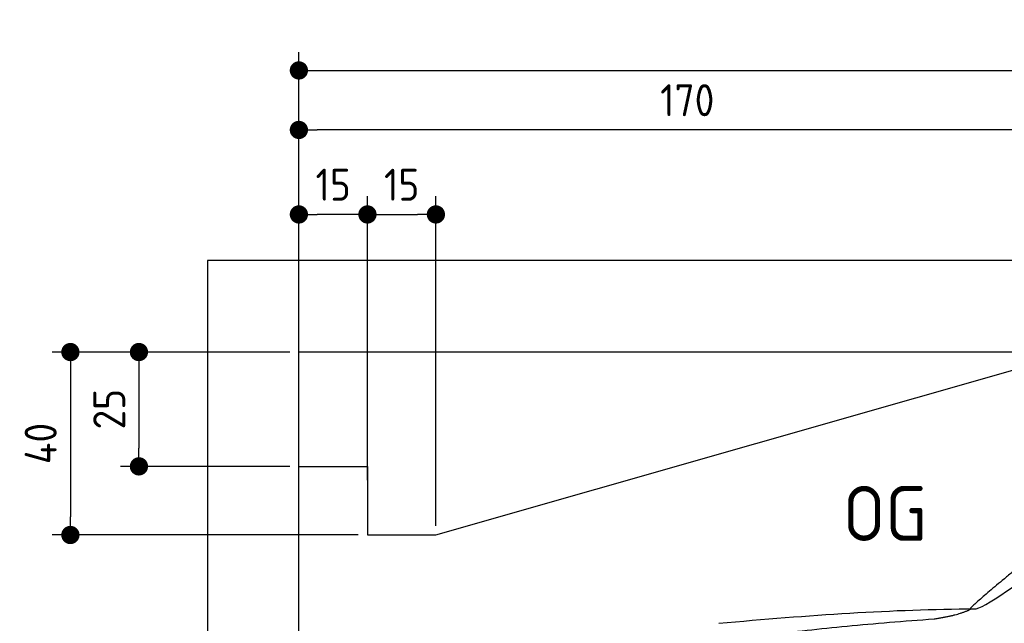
# Model space of a CAD drawing. Header units: millimetres. Extents: x -411 to 6777, y 0 to 6527.
# Tile 3 of 6: x -411 to 1744, y 5207 to 6527. Entities that reach past the tile are written whole.
import ezdxf

# ---------------------------------------------------------------- set-up
doc = ezdxf.new("R2010")
doc.units = ezdxf.units.MM
doc.layers.add('4', color=3, linetype='Continuous')
for name, color, linetype, lineweight in [('car', 10, 'Continuous', 25), ('Freiraum', 7, 'Continuous', 25), ('Gebäude', 7, 'Continuous', 25)]:
    doc.layers.add(name, color=color, linetype=linetype, lineweight=lineweight)
doc.styles.get("Standard").update_dxf_attribs({"font": 'ISOCP.SHX'})
doc.dimstyles.new('GEN-ISO', dxfattribs={"dimscale": 20, "dimtxt": 3.5, "dimasz": 2, "dimexe": 2, "dimexo": 1, "dimgap": 1.5, "dimtad": 1, "dimdec": 1, "dimlfac": 0.1, "dimdsep": 46, "dimtxsty": 'STANDARD', "dimblk": 'PUNKT', "dimcen": 2, "dimclrd": 256, "dimclre": 256, "dimclrt": 2, "dimadec": 0, "dimazin": 0, "dimtp": 0.1, "dimtm": 0.1, "dimtfac": 0.71, "dimtdec": 1, "dimtmove": 2, "dimatfit": 3, "dimldrblk": 'PUNKT', "dimfxl": 2, "dimtolj": 1, "dimarcsym": 0})

# ---------------------------------------------------------------- blocks, each defined once
blk = doc.blocks.new('PUNKT')
at = {"layer": '4', "color": 0, "linetype": 'ByBlock'}
blk.add_line((-0.5, 0), (-1, 0), dxfattribs=at)
at = {"layer": '4', "color": 0, "linetype": 'ByBlock', "const_width": 0.5}
blk.add_lwpolyline([(-0.25, 0, 1), (0.25, 0, 1)], format="xyb", close=True, dxfattribs=at)
blk = doc.blocks.new('*D647')
at = {"layer": '4', "lineweight": -2, "transparency": 16777216}
for p, q in [((200, 5720.9), (200, 6455.8)), ((5700, 5920.9), (5700, 6455.8)), ((240, 6415.8), (5660, 6415.8))]:
    blk.add_line(p, q, dxfattribs=at)
at = {"layer": 'Defpoints', "color": 0, "transparency": 16777216}
for p in [(5700, 6415.8), (5700, 5900.9), (200, 5700.9)]:
    blk.add_point(p, dxfattribs=at)
at = {"layer": '4', "lineweight": -2, "transparency": 16777216, "xscale": 40, "yscale": 40, "zscale": 40, "rotation": 180}
blk.add_blockref('PUNKT', (200, 6415.8), dxfattribs=at)
at = {"layer": '4', "lineweight": -2, "transparency": 16777216, "xscale": 40, "yscale": 40, "zscale": 40}
blk.add_blockref('PUNKT', (5700, 6415.8), dxfattribs=at)
at = {"layer": '4', "color": 2, "transparency": 16777216, "insert": (2950, 6480.8), "char_height": 70, "attachment_point": 5}
blk.add_mtext('550', dxfattribs=at)
blk = doc.blocks.new('Car')
at = {"layer": 'car'}
for points, degree in [([(1630, 5253.6), (1665.7, 5250.2), (1965.7, 5501.8), (2143.2, 5612.4)], 3), ([(1926, 5507.4), (1845.5, 5446.2), (1743.9, 5361.8), (1615.5, 5255.4), (1621.4, 5253.5)], 4), ([(1071.1, 5216.9), (1267.2, 5236.7), (1452.3, 5251.4), (1630, 5253.6)], 3), ([(1542.4, 5231), (1595.4, 5239.3), (1621.2, 5252.5)], 2), ([(730, 5095.1), (965.8, 5183.8), (1542.4, 5231)], 2)]:
    blk.add_open_spline(points, degree=degree, dxfattribs=at)
blk = doc.blocks.new('_Dot')
at = {"color": 0, "linetype": 'ByBlock', "lineweight": -2}
blk.add_line((-0.5, 0), (-1, 0), dxfattribs=at)
at = {"color": 0, "linetype": 'ByBlock', "const_width": 0.5}
blk.add_lwpolyline([(-0.25, 0, 1), (0.25, 0, 1)], format="xyb", close=True, dxfattribs=at)
blk = doc.blocks.new('*D653')
at = {"layer": '4', "lineweight": -2, "transparency": 16777216}
for p, q in [((200, 5770.9), (200, 6325.7)), ((1899.7, 5820), (1899.7, 6325.7)), ((1859.7, 6285.7), (240, 6285.7))]:
    blk.add_line(p, q, dxfattribs=at)
at = {"layer": 'Defpoints', "color": 0, "transparency": 16777216}
for p in [(200, 6285.7), (1899.7, 5800), (200, 5750.9)]:
    blk.add_point(p, dxfattribs=at)
at = {"layer": '4', "lineweight": -2, "transparency": 16777216, "xscale": 40, "yscale": 40, "zscale": 40, "rotation": 180}
blk.add_blockref('_Dot', (200, 6285.7), dxfattribs=at)
at = {"layer": '4', "lineweight": -2, "transparency": 16777216, "xscale": 40, "yscale": 40, "zscale": 40}
blk.add_blockref('_Dot', (1899.7, 6285.7), dxfattribs=at)
at = {"layer": '4', "color": 2, "transparency": 16777216, "insert": (1049.8, 6350.7), "char_height": 70, "attachment_point": 5}
blk.add_mtext('170', dxfattribs=at)
blk = doc.blocks.new('*D654')
at = {"layer": '4', "lineweight": -2, "transparency": 16777216}
for p, q in [((200, 5770.9), (200, 6140.9)), ((350, 5520.9), (350, 6140.9)), ((310, 6100.9), (240, 6100.9))]:
    blk.add_line(p, q, dxfattribs=at)
at = {"layer": 'Defpoints', "color": 0, "transparency": 16777216}
for p in [(200, 6100.9), (200, 5750.9), (350, 5500.9)]:
    blk.add_point(p, dxfattribs=at)
at = {"layer": '4', "lineweight": -2, "transparency": 16777216, "xscale": 40, "yscale": 40, "zscale": 40, "rotation": 180}
blk.add_blockref('_Dot', (200, 6100.9), dxfattribs=at)
at = {"layer": '4', "lineweight": -2, "transparency": 16777216, "xscale": 40, "yscale": 40, "zscale": 40}
blk.add_blockref('_Dot', (350, 6100.9), dxfattribs=at)
at = {"layer": '4', "color": 2, "transparency": 16777216, "insert": (275, 6165.9), "char_height": 70, "attachment_point": 5}
blk.add_mtext('15', dxfattribs=at)
blk = doc.blocks.new('*D655')
at = {"layer": '4', "lineweight": -2, "transparency": 16777216}
for p, q in [((180, 5800), (-340, 5800)), ((-300, 5760), (-300, 5440)), ((330, 5400), (-340, 5400))]:
    blk.add_line(p, q, dxfattribs=at)
at = {"layer": 'Defpoints', "color": 0, "transparency": 16777216}
for p in [(200, 5800), (-300, 5400), (350, 5400)]:
    blk.add_point(p, dxfattribs=at)
at = {"layer": '4', "lineweight": -2, "transparency": 16777216, "xscale": 40, "yscale": 40, "zscale": 40}
for p, rotation in [((-300, 5800), 90), ((-300, 5400), 270)]:
    blk.add_blockref('_Dot', p, dxfattribs=dict(at, rotation=rotation))
at = {"layer": '4', "color": 2, "transparency": 16777216, "insert": (-365, 5600), "char_height": 70, "attachment_point": 5, "rotation": 90}
blk.add_mtext('40', dxfattribs=at)
blk = doc.blocks.new('*D656')
at = {"layer": '4', "lineweight": -2, "transparency": 16777216}
for p, q in [((180, 5800), (-190, 5800)), ((-150, 5760), (-150, 5590)), ((180, 5550), (-190, 5550))]:
    blk.add_line(p, q, dxfattribs=at)
at = {"layer": 'Defpoints', "color": 0, "transparency": 16777216}
for p in [(200, 5800), (-150, 5550), (200, 5550)]:
    blk.add_point(p, dxfattribs=at)
at = {"layer": '4', "lineweight": -2, "transparency": 16777216, "xscale": 40, "yscale": 40, "zscale": 40}
for p, rotation in [((-150, 5800), 90), ((-150, 5550), 270)]:
    blk.add_blockref('_Dot', p, dxfattribs=dict(at, rotation=rotation))
at = {"layer": '4', "color": 2, "transparency": 16777216, "insert": (-215, 5675), "char_height": 70, "attachment_point": 5, "rotation": 90}
blk.add_mtext('25', dxfattribs=at)
blk = doc.blocks.new('*D657')
at = {"layer": '4', "lineweight": -2, "transparency": 16777216}
for p, q in [((350, 5520), (350, 6140.9)), ((499.8, 5420), (499.8, 6140.9)), ((390, 6100.9), (459.8, 6100.9))]:
    blk.add_line(p, q, dxfattribs=at)
at = {"layer": 'Defpoints', "color": 0, "transparency": 16777216}
for p in [(499.8, 6100.9), (350, 5500), (499.8, 5400)]:
    blk.add_point(p, dxfattribs=at)
at = {"layer": '4', "lineweight": -2, "transparency": 16777216, "xscale": 40, "yscale": 40, "zscale": 40, "rotation": 180}
blk.add_blockref('_Dot', (350, 6100.9), dxfattribs=at)
at = {"layer": '4', "lineweight": -2, "transparency": 16777216, "xscale": 40, "yscale": 40, "zscale": 40}
blk.add_blockref('_Dot', (499.8, 6100.9), dxfattribs=at)
at = {"layer": '4', "color": 2, "transparency": 16777216, "insert": (424.9, 6165.9), "char_height": 70, "attachment_point": 5}
blk.add_mtext('15', dxfattribs=at)
blk = doc.blocks.new('Gebäude_375_GT185')
at = {"layer": 'Freiraum'}
blk.add_lwpolyline([(200, 5550), (350, 5550), (350, 5400), (499.8, 5400), (1900, 5800)], dxfattribs=at)
at = {"layer": 'Gebäude'}
for p, q in [((5900, 6000), (0, 6000)), ((0, 6000), (0, 0)), ((5700, 5800), (200, 5800)), ((200, 200), (200, 5800))]:
    blk.add_line(p, q, dxfattribs=at)

msp = doc.modelspace()

# ---------------------------------------------------------------- block references
msp.add_blockref('Gebäude_375_GT185', (0, 0))
at = {"layer": 'car', "rotation": 359.4752422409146}
msp.add_blockref('Car', (0, 0), dxfattribs=at)

# ---------------------------------------------------------------- texts
msp.add_text('OG', height=120).set_placement((1390.46, 5387))

# ---------------------------------------------------------------- dimensions: what is measured, and where the dimension line sits
at = {"layer": '4'}
for base, p1, p2, override, picture, middle in [((5700, 6415.8), (200, 5700.88), (5700, 5900.88), {"dimtdec": 3, "dimtolj": 0}, '*D647', (2950, 6480.8)), ((200, 6285.7), (1899.68, 5800), (200, 5750.88), {"dimblk1": 'Dot', "dimblk2": 'Dot', "dimsah": 1, "dimtdec": 3, "dimtolj": 0}, '*D653', (1049.84, 6350.7)), ((200, 6100.88), (350, 5500.88), (200, 5750.88), {"dimblk1": 'Dot', "dimblk2": 'Dot', "dimsah": 1, "dimtdec": 3, "dimtolj": 0}, '*D654', (275, 6165.88)), ((499.76, 6100.88), (350, 5500), (499.76, 5400), {"dimblk1": 'Dot', "dimblk2": 'Dot', "dimsah": 1, "dimtdec": 3, "dimtolj": 0}, '*D657', (424.88, 6165.88))]:
    dim = msp.add_linear_dim(base=base, p1=p1, p2=p2, dimstyle='GEN-ISO', override=override, dxfattribs=at)
    dim.commit()
    dim.dimension.update_dxf_attribs({"geometry": picture, "text_midpoint": middle})
for base, p2, picture, middle in [((-300, 5400), (350, 5400), '*D655', (-365, 5600)), ((-150, 5550), (200, 5550), '*D656', (-215.01, 5675))]:
    dim = msp.add_linear_dim(base=base, p1=(200, 5800), p2=p2, angle=90, dimstyle='GEN-ISO', override={"dimblk1": 'Dot', "dimblk2": 'Dot', "dimsah": 1, "dimtdec": 3, "dimtolj": 0}, dxfattribs=at)
    dim.commit()
    dim.dimension.update_dxf_attribs({"geometry": picture, "text_midpoint": middle})

doc.saveas('drawing.dxf')
